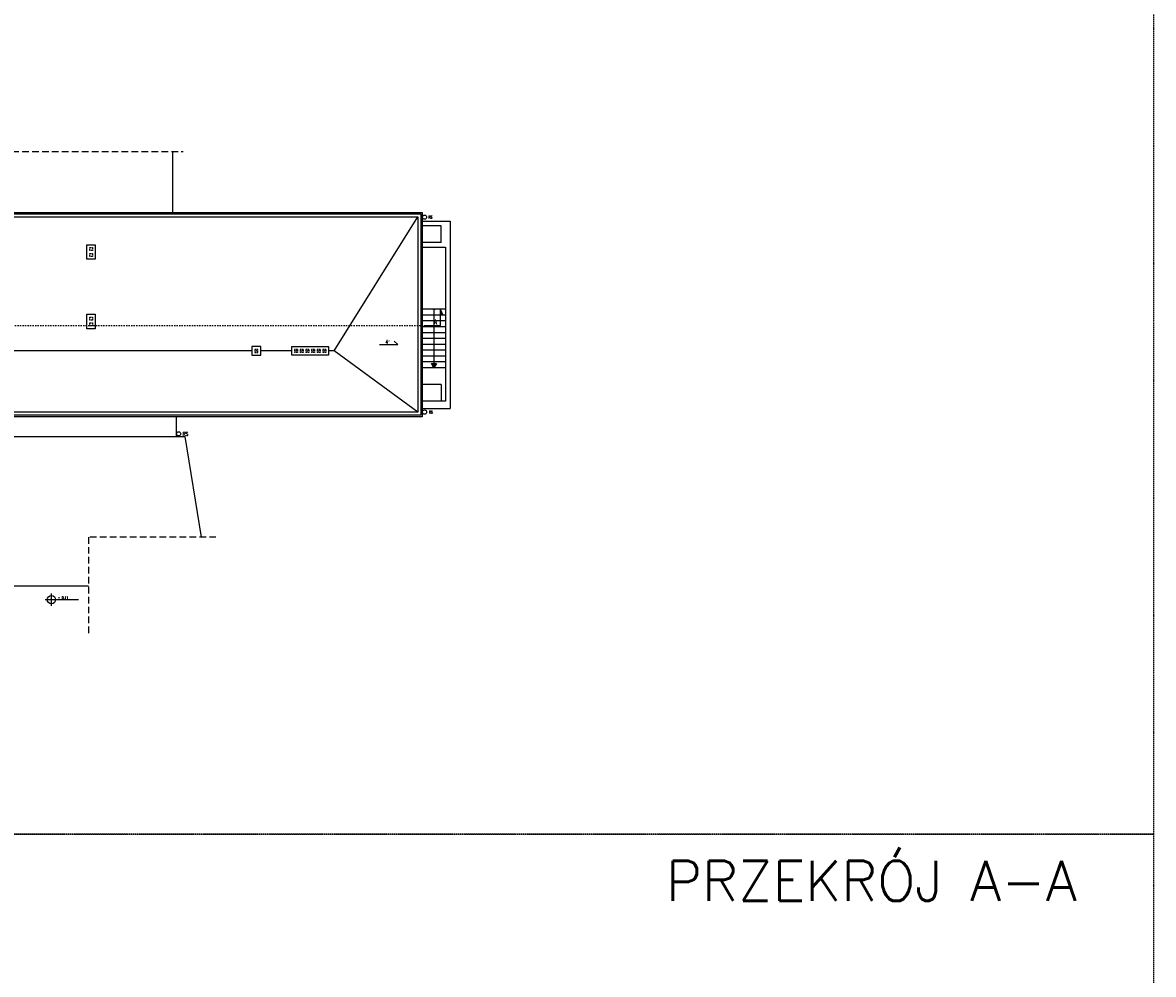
# Model space of a CAD drawing. Header units: millimetres. Extents: x 167273 to 188273, y -125105 to -88145.
# Tile 172 of 210: x 177360 to 182773, y -104776 to -100217. Entities that reach past the tile are written whole.
import ezdxf
from ezdxf.enums import TextEntityAlignment as Align

# ---------------------------------------------------------------- set-up
doc = ezdxf.new("R2010")
doc.units = ezdxf.units.MM
for name, pattern in [('ACAD_ISO03W100', [30, 12, -18]), ('ACAD_ISO07W100', [3, 0, -3]), ('HIDDEN', [9.525, 6.35, -3.175])]:
    doc.linetypes.add(name, pattern=pattern)
for name, color, linetype in [('a-op_text', 9, 'Continuous'), ('a-poziomy', 9, 'Continuous'), ('b-przerywana1', 9, 'ACAD_ISO03W100'), ('b-widokowa', 7, 'Continuous'), ('h-hatch', 8, 'Continuous'), ('opis text', 9, 'Continuous')]:
    doc.layers.add(name, color=color, linetype=linetype)
doc.layers.add('x-revclouds', color=190, linetype='HIDDEN', plot=False)
doc.styles.add('PPAB_100', font='romans.shx', dxfattribs={"width": 0.7, "height": 12})
doc.styles.add('PPAB_50', font='romans.shx', dxfattribs={"width": 0.7, "height": 8})

# ---------------------------------------------------------------- blocks, each defined once
blk = doc.blocks.new('kotapozioma')
for p, q in [((49315.1, 119.4), (49395.1, 119.4)), ((49330.1, 104.4), (49330.1, 134.4))]:
    blk.add_line(p, q)
blk.add_circle((49330.1, 119.4), 10)
at = {"layer": 'opis text', "style": 'PPAB_50'}
for tag, p in [('ZNAK', (49345.1, 119.4)), ('WARTOSC', (49355.1, 119.4))]:
    blk.add_attdef(tag, text='', height=9, dxfattribs=at).set_placement(p, align=Align.BOTTOM_LEFT)

msp = doc.modelspace()

# ---------------------------------------------------------------- hatches: boundary and pattern name
at = {"layer": 'a-poziomy', "ltscale": 0.5}
msp.add_hatch(color=256, dxfattribs=at).paths.add_polyline_path([(179371.44, -101618.05), (179361.44, -101593.05), (179361.44, -101618.05)])
at = {"layer": 'h-hatch'}
h = msp.add_hatch(color=256, dxfattribs=at)
h.paths.add_polyline_path([(179329.31, -101870.17), (179329.44, -101870.39), (179340.94, -101850.48), (179329.31, -101850.48)])
h.paths.add_polyline_path([(179329.31, -101850.48), (179317.94, -101850.48), (179329.31, -101870.17)])

# ---------------------------------------------------------------- linework, layer by layer
at = {"layer": 'a-op_text'}
msp.add_lwpolyline([(179069.45, -101758.86), (179156.18, -101758.86), (179138.67, -101743.64)], dxfattribs=at)
at = {"layer": 'a-poziomy', "ltscale": 0.5}
msp.add_lwpolyline([(179286.44, -101668.05), (179361.44, -101668.05), (179361.44, -101593.05), (179371.44, -101618.05), (179361.44, -101618.05)], dxfattribs=at)
at = {"layer": 'a-poziomy', "linetype": 'ACAD_ISO07W100', "ltscale": 4}
msp.add_lwpolyline([(179286.44, -101668.05), (171971.94, -101668.05), (171971.94, -101957.57), (170976.98, -101957.57)], dxfattribs=at)
at = {"layer": 'b-przerywana1', "linetype": 'HIDDEN'}
for p, q in [((178472.44, -101796.89), (178486.44, -101782.89)), ((178662.44, -101782.89), (178662.44, -101796.89)), ((178676.44, -101782.89), (178662.44, -101782.89)), ((178662.44, -101796.89), (178676.44, -101782.89)), ((178676.44, -101796.89), (178662.44, -101796.89)), ((178676.44, -101782.89), (178676.44, -101796.89)), ((178689.44, -101782.89), (178689.44, -101796.89)), ((178703.44, -101782.89), (178689.44, -101782.89)), ((178689.44, -101796.89), (178703.44, -101782.89)), ((178689.44, -101782.89), (178689.44, -101796.89)), ((178703.44, -101796.89), (178689.44, -101796.89)), ((178703.44, -101782.89), (178703.44, -101796.89)), ((178716.44, -101782.89), (178716.44, -101796.89)), ((178730.44, -101782.89), (178716.44, -101782.89)), ((178716.44, -101796.89), (178730.44, -101782.89)), ((178730.44, -101796.89), (178716.44, -101796.89)), ((178730.44, -101782.89), (178730.44, -101796.89)), ((178743.44, -101782.89), (178743.44, -101796.89)), ((178757.44, -101782.89), (178743.44, -101782.89)), ((178743.44, -101796.89), (178757.44, -101782.89)), ((178757.44, -101796.89), (178743.44, -101796.89)), ((178757.44, -101782.89), (178757.44, -101796.89)), ((178770.44, -101782.89), (178770.44, -101796.89)), ((178784.44, -101782.89), (178770.44, -101782.89)), ((178770.44, -101796.89), (178784.44, -101782.89)), ((178784.44, -101796.89), (178770.44, -101796.89)), ((178784.44, -101782.89), (178784.44, -101796.89)), ((178797.44, -101782.89), (178797.44, -101796.89)), ((178811.44, -101782.89), (178797.44, -101782.89)), ((178797.44, -101796.89), (178811.44, -101782.89)), ((178811.44, -101796.89), (178797.44, -101796.89)), ((178811.44, -101782.89), (178811.44, -101796.89))]:
    msp.add_line(p, q, dxfattribs=at)
at = {"layer": 'b-przerywana1', "linetype": 'HIDDEN', "ltscale": 5}
for points in [[(176881.93, -100834.89), (178129.44, -100834.89)], [(178286.12, -102681.42), (177675.46, -102681.42), (177675.46, -103145.71)]]:
    msp.add_lwpolyline(points, dxfattribs=at)
at = {"layer": 'b-przerywana1', "linetype": 'HIDDEN'}
for points in [[(177681.44, -101294.89), (177695.44, -101294.89), (177695.44, -101308.89), (177681.44, -101308.89)], [(177681.44, -101322.89), (177695.44, -101322.89), (177695.44, -101336.89), (177681.44, -101336.89)], [(177681.44, -101627.89), (177695.44, -101627.89), (177695.44, -101641.89), (177681.44, -101641.89)], [(177681.44, -101655.89), (177695.44, -101655.89), (177695.44, -101669.89), (177681.44, -101669.89)], [(178472.44, -101796.89), (178486.44, -101796.89), (178486.44, -101782.89), (178472.44, -101782.89)]]:
    msp.add_lwpolyline(points, close=True, dxfattribs=at)
at = {"layer": 'b-widokowa'}
for p, q in [((178852.44, -101789.89), (179252.44, -101147.89)), ((178458.44, -101789.89), (176688.44, -101789.89)), ((178648.44, -101789.89), (178500.44, -101789.89)), ((178852.44, -101789.89), (178825.44, -101789.89)), ((179252.44, -102083.89), (178852.44, -101789.89))]:
    msp.add_line(p, q, dxfattribs=at)
at = {"layer": 'b-widokowa', "ltscale": 0.5}
msp.add_line((178486.44, -101768.89), (178472.44, -101768.89), dxfattribs=at)
at = {"layer": 'b-widokowa'}
for points in [[(170962.44, -101126.89), (179273.44, -101126.89), (179273.44, -102104.89), (170962.44, -102104.89)], [(170969.44, -101133.89), (179266.44, -101133.89), (179266.44, -102097.89), (170969.44, -102097.89)], [(170983.44, -101147.89), (179252.44, -101147.89), (179252.44, -102083.89), (170983.44, -102083.89)], [(177668.44, -101280.89), (177708.44, -101280.89), (177708.44, -101350.89), (177668.44, -101350.89)], [(177668.44, -101613.89), (177708.44, -101613.89), (177708.44, -101683.89), (177668.44, -101683.89)], [(178458.44, -101810.89), (178500.44, -101810.89), (178500.44, -101768.89), (178458.44, -101768.89)], [(178648.44, -101768.89), (178825.44, -101768.89), (178825.44, -101810.89), (178648.44, -101810.89)]]:
    msp.add_lwpolyline(points, close=True, dxfattribs=at)
at = {"layer": 'b-widokowa', "ltscale": 0.5}
for centre in [(179284.58, -101149.09), (179284.58, -102082.7)]:
    msp.add_circle(centre, 10, dxfattribs=at)
at = {"layer": 'h-hatch'}
for p, q in [((178079.44, -101131.89), (178079.44, -100834.89)), ((179273.44, -101168.89), (179407.44, -101168.89)), ((179385.44, -101292.39), (179385.44, -102030.89)), ((179385.44, -101590.39), (179273.44, -101590.39)), ((179329.44, -101590.39), (179329.44, -101870.39)), ((179385.44, -101618.39), (179273.44, -101618.39)), ((179385.44, -101646.39), (179273.44, -101646.39)), ((179385.44, -101674.39), (179273.44, -101674.39)), ((179385.44, -101702.39), (179273.44, -101702.39)), ((179385.44, -101730.39), (179273.44, -101730.39)), ((179385.44, -101758.39), (179273.44, -101758.39)), ((179385.44, -101786.39), (179273.44, -101786.39)), ((179385.44, -101814.39), (179273.44, -101814.39)), ((179385.44, -101842.39), (179273.44, -101842.39)), ((179385.44, -101870.39), (179273.44, -101870.39)), ((179385.44, -102030.89), (179273.44, -102030.89)), ((179273.44, -102064.89), (179407.44, -102064.89)), ((178095.44, -102104.89), (178095.44, -102198.89)), ((175686.44, -102198.89), (178138.26, -102198.89)), ((178216.79, -102681.42), (178138.26, -102198.89))]:
    msp.add_line(p, q, dxfattribs=at)
at = {"layer": 'h-hatch', "ltscale": 0.5}
for p, q in [((179363.44, -101190.64), (179273.44, -101190.64)), ((179363.44, -101270.64), (179363.44, -101190.64)), ((179363.44, -101270.64), (179273.44, -101270.64)), ((179363.44, -101950.89), (179273.44, -101950.89)), ((179363.44, -101950.89), (179363.44, -102030.89))]:
    msp.add_line(p, q, dxfattribs=at)
at = {"layer": 'h-hatch'}
for points in [[(179407.44, -101168.89), (179407.44, -102064.89)], [(179273.44, -101292.39), (179385.44, -101292.39)], [(177675.46, -102916.52), (177303.97, -102916.52), (175686.44, -103065.24)]]:
    msp.add_lwpolyline(points, dxfattribs=at)
msp.add_lwpolyline([(179317.94, -101850.48), (179340.94, -101850.48), (179329.44, -101870.39)], close=True, dxfattribs=at)
msp.add_circle((179329.44, -101590.39), 3, dxfattribs=at)
at = {"layer": 'h-hatch', "ltscale": 0.5}
msp.add_circle((178107.44, -102186.89), 10, dxfattribs=at)
at = {"layer": 'x-revclouds'}
for points in [[(182773.44, -104104.89), (167773.44, -104104.89), (167773.44, -99104.89), (182773.44, -99104.89)], [(182773.44, -109104.89), (167773.44, -109104.89), (167773.44, -104104.89), (182773.44, -104104.89)]]:
    msp.add_lwpolyline(points, close=True, dxfattribs=at)

# ---------------------------------------------------------------- block references
at = {"layer": 'opis text'}
ref = msp.add_blockref('kotapozioma', (78837.93, -103219.92), dxfattribs=dict(at, xscale=2, yscale=2, zscale=2))
ref.add_attrib('WARTOSC', '0,11', dxfattribs={"height": 12, "style": 'PPAB_100', "width": 0.7}).set_placement((177548.17, -102981.06), align=Align.BOTTOM_LEFT)
ref.add_attrib('ZNAK', '-', dxfattribs={"height": 12, "style": 'PPAB_100', "width": 0.7}).set_placement((177528.17, -102981.06), align=Align.BOTTOM_LEFT)

# ---------------------------------------------------------------- texts
at = {"layer": 'a-op_text', "style": 'PPAB_100'}
msp.add_text('PRZEKRÓJ A-A', height=192, dxfattribs=at).set_placement((180440.22, -104424.24))
at = {"layer": 'a-op_text', "ltscale": 0.5, "width": 60, "attachment_point": 5, "style": 'PPAB_100'}
for insert, char_height in [((179312.76, -101148.83), 12), ((179314.82, -102083.05), 12), ((178140.19, -102187.32), 18)]:
    msp.add_mtext('RS', dxfattribs=dict(at, insert=insert, char_height=char_height))
at = {"layer": 'a-op_text', "style": 'PPAB_100'}
for s, insert, char_height, width, attachment_point in [('A', (179328.99, -101663.55), 24, 72.6119, 7), ('{\\Fromans.shx|c238;4º}', (179116.47, -101737.32), 18, 26.2478, 3)]:
    msp.add_mtext(s, dxfattribs=dict(at, insert=insert, char_height=char_height, width=width, attachment_point=attachment_point))

doc.saveas('drawing.dxf')
